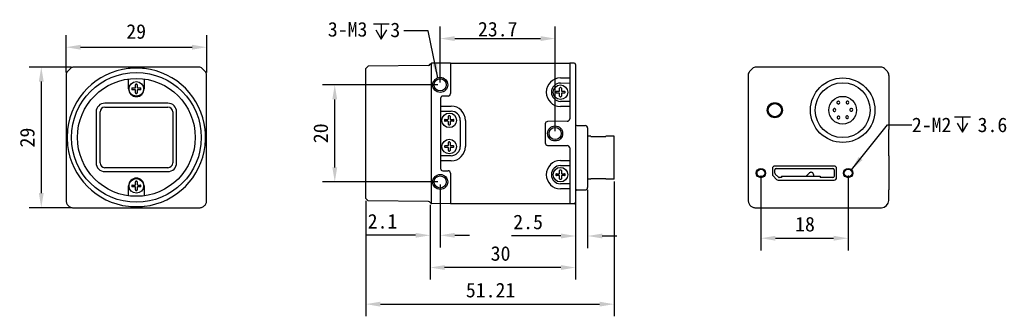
# Model space of a CAD drawing. Header units: millimetres. Extents: x 59 to 262, y 94 to 155.
import ezdxf

# ---------------------------------------------------------------- set-up
doc = ezdxf.new("R2010")
doc.units = ezdxf.units.MM
doc.header["$LTSCALE"] = 16.335
doc.header["$PDMODE"] = 3
doc.header["$PDSIZE"] = 8
doc.layers.get('0').update_dxf_attribs({"linetype": 'CONTINUOUS'})
doc.layers.get('Defpoints').update_dxf_attribs({"linetype": 'CONTINUOUS'})
for name, color, linetype in [('00_COMPONENTS', 7, 'CONTINUOUS'), ('50_ALL_DETAILS', 7, 'CONTINUOUS'), ('51__DRAFT_DIMS', 7, 'CONTINUOUS')]:
    doc.layers.add(name, color=color, linetype=linetype)
doc.styles.get("Standard").update_dxf_attribs({"font": 'simfang.ttf'})
doc.dimstyles.new('DIMSTYLE_1', dxfattribs={"dimtxt": 3, "dimasz": 3, "dimexe": 2.5, "dimexo": 0.5, "dimgap": 0.75, "dimtad": 1, "dimdec": 1, "dimdsep": 46, "dimtxsty": 'STANDARD', "dimblk": '_FILLED', "dimblk1": '_FILLED', "dimblk2": '_FILLED', "dimcen": 0.09, "dimclrt": 3, "dimazin": 2, "dimtp": 0.2, "dimtm": 0.2, "dimtfac": 1, "dimtdec": 1, "dimtofl": 0, "dimtmove": 0, "dimatfit": 3, "dimldrblk": '_FILLED', "dimfxl": 1, "dimtolj": 1, "dimarcsym": 0})
doc.dimstyles.new('DIMSTYLE_2', dxfattribs={"dimtxt": 3, "dimasz": 3, "dimexe": 2.5, "dimexo": 0.5, "dimgap": 0.4, "dimtad": 1, "dimdsep": 46, "dimtxsty": 'STANDARD', "dimblk": '_FILLED', "dimblk1": '_FILLED', "dimblk2": '_FILLED', "dimcen": 0.09, "dimclrd": 4, "dimclre": 4, "dimclrt": 3, "dimazin": 2, "dimtp": 0.2, "dimtm": 0.2, "dimtfac": 1, "dimtofl": 0, "dimtmove": 0, "dimatfit": 3, "dimldrblk": '_FILLED', "dimfxl": 1, "dimtolj": 1, "dimarcsym": 0})
doc.dimstyles.get("Standard").update_dxf_attribs({"dimtxt": 3, "dimasz": 3, "dimexe": 2.5, "dimexo": 0.5, "dimtad": 1, "dimdsep": 46, "dimtxsty": 'STANDARD', "dimblk": '_FILLED', "dimblk1": '_FILLED', "dimblk2": '_FILLED', "dimcen": 0.09, "dimclrt": 3, "dimazin": 2, "dimtol": 1, "dimtp": 0.01, "dimtm": 0.01, "dimtfac": 1, "dimtofl": 0, "dimtmove": 0, "dimatfit": 3, "dimldrblk": '_FILLED', "dimfxl": 1, "dimtolj": 1, "dimarcsym": 0})

# ---------------------------------------------------------------- blocks, each defined once
blk = doc.blocks.new('_FILLED')
at = {"color": 0, "linetype": 'ByBlock'}
blk.add_solid([(0, 0), (-1, 0.167), (-1, -0.167)], dxfattribs=at)
blk = doc.blocks.new('*D1')
at = {"layer": '51__DRAFT_DIMS', "color": 0, "lineweight": -2}
for p, q in [((68.15, 144.53), (68.15, 152.23)), ((97.15, 144.53), (97.15, 152.23)), ((71.15, 149.73), (94.15, 149.73))]:
    blk.add_line(p, q, dxfattribs=at)
at = {"layer": 'Defpoints', "color": 0}
for p in [(97.15, 149.73), (68.15, 144.03), (97.15, 144.03)]:
    blk.add_point(p, dxfattribs=at)
at = {"layer": '51__DRAFT_DIMS', "color": 0, "linetype": 'ByBlock', "lineweight": -2, "xscale": 3, "yscale": 3, "zscale": 3, "rotation": 180}
blk.add_blockref('_FILLED', (68.15, 149.73), dxfattribs=at)
at = {"layer": '51__DRAFT_DIMS', "color": 0, "linetype": 'ByBlock', "lineweight": -2, "xscale": 3, "yscale": 3, "zscale": 3}
blk.add_blockref('_FILLED', (97.15, 149.73), dxfattribs=at)
at = {"layer": '51__DRAFT_DIMS', "color": 3, "insert": (82.61, 154.48), "char_height": 3, "attachment_point": 2, "line_spacing_factor": 0.9}
blk.add_mtext('\\A1;29', dxfattribs=at)
blk = doc.blocks.new('*D2')
at = {"layer": '51__DRAFT_DIMS', "color": 4, "lineweight": -2}
for p, q in [((69.26, 145.65), (60.54, 145.65)), ((63.04, 142.65), (63.04, 119.65)), ((69.15, 116.65), (60.54, 116.65))]:
    blk.add_line(p, q, dxfattribs=at)
at = {"layer": 'Defpoints', "color": 0}
for p in [(69.76, 145.65), (63.04, 116.65), (69.65, 116.65)]:
    blk.add_point(p, dxfattribs=at)
at = {"layer": '51__DRAFT_DIMS', "color": 4, "linetype": 'ByBlock', "lineweight": -2, "xscale": 3, "yscale": 3, "zscale": 3}
for p, rotation in [((63.04, 145.65), 89.99999999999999), ((63.04, 116.65), 270)]:
    blk.add_blockref('_FILLED', p, dxfattribs=dict(at, rotation=rotation))
at = {"layer": '51__DRAFT_DIMS', "color": 3, "insert": (58.64, 131.11), "char_height": 3, "attachment_point": 2, "rotation": 90, "line_spacing_factor": 0.9}
blk.add_mtext('\\A1;29', dxfattribs=at)
blk = doc.blocks.new('*D3')
at = {"layer": '51__DRAFT_DIMS', "color": 4, "lineweight": -2}
for p, q in [((173.23, 118.47), (173.23, 101.82)), ((143.23, 117.26), (143.23, 101.82)), ((170.23, 104.32), (146.23, 104.32))]:
    blk.add_line(p, q, dxfattribs=at)
at = {"layer": 'Defpoints', "color": 0}
for p in [(173.23, 118.97), (143.23, 117.76), (143.23, 104.32)]:
    blk.add_point(p, dxfattribs=at)
at = {"layer": '51__DRAFT_DIMS', "color": 4, "linetype": 'ByBlock', "lineweight": -2, "xscale": 3, "yscale": 3, "zscale": 3, "rotation": 180}
blk.add_blockref('_FILLED', (143.23, 104.32), dxfattribs=at)
at = {"layer": '51__DRAFT_DIMS', "color": 4, "linetype": 'ByBlock', "lineweight": -2, "xscale": 3, "yscale": 3, "zscale": 3}
blk.add_blockref('_FILLED', (173.23, 104.32), dxfattribs=at)
at = {"layer": '51__DRAFT_DIMS', "color": 3, "insert": (157.77, 108.72), "char_height": 3, "attachment_point": 2, "line_spacing_factor": 0.9}
blk.add_mtext('\\A1;30', dxfattribs=at)
blk = doc.blocks.new('*D5')
at = {"layer": '51__DRAFT_DIMS', "color": 4, "lineweight": -2}
for p, q in [((144.83, 141.96), (121.07, 141.96)), ((123.57, 124.96), (123.57, 138.96)), ((144.83, 121.96), (121.07, 121.96))]:
    blk.add_line(p, q, dxfattribs=at)
at = {"layer": 'Defpoints', "color": 0}
for p in [(123.57, 141.96), (145.33, 141.96), (145.33, 121.96)]:
    blk.add_point(p, dxfattribs=at)
at = {"layer": '51__DRAFT_DIMS', "color": 4, "linetype": 'ByBlock', "lineweight": -2, "xscale": 3, "yscale": 3, "zscale": 3}
for p, rotation in [((123.57, 141.96), 90), ((123.57, 121.96), 270)]:
    blk.add_blockref('_FILLED', p, dxfattribs=dict(at, rotation=rotation))
at = {"layer": '51__DRAFT_DIMS', "color": 3, "insert": (119.17, 131.99), "char_height": 3, "attachment_point": 2, "rotation": 90, "line_spacing_factor": 0.9}
blk.add_mtext('\\A1;20', dxfattribs=at)
blk = doc.blocks.new('*D6')
at = {"layer": '51__DRAFT_DIMS', "color": 4, "lineweight": -2}
for p, q in [((145.33, 121.46), (145.33, 108.46)), ((143.23, 117.26), (143.23, 108.46)), ((140.23, 110.96), (130.16, 110.96)), ((148.33, 110.96), (151.33, 110.96))]:
    blk.add_line(p, q, dxfattribs=at)
at = {"layer": 'Defpoints', "color": 0}
for p in [(145.33, 121.96), (143.23, 117.76), (145.33, 110.96)]:
    blk.add_point(p, dxfattribs=at)
at = {"layer": '51__DRAFT_DIMS', "color": 4, "linetype": 'ByBlock', "lineweight": -2, "xscale": 3, "yscale": 3, "zscale": 3}
blk.add_blockref('_FILLED', (143.23, 110.96), dxfattribs=at)
at = {"layer": '51__DRAFT_DIMS', "color": 4, "linetype": 'ByBlock', "lineweight": -2, "xscale": 3, "yscale": 3, "zscale": 3, "rotation": 180}
blk.add_blockref('_FILLED', (145.33, 110.96), dxfattribs=at)
at = {"layer": '51__DRAFT_DIMS', "color": 3, "insert": (136.48, 115.36), "char_height": 3, "attachment_point": 3, "line_spacing_factor": 0.9}
blk.add_mtext('\\A1;2.1', dxfattribs=at)
blk = doc.blocks.new('*D7')
at = {"layer": '51__DRAFT_DIMS', "color": 4, "lineweight": -2}
for p, q in [((211.46, 123.29), (211.46, 107.86)), ((229.46, 123.29), (229.46, 107.86)), ((214.46, 110.36), (226.46, 110.36))]:
    blk.add_line(p, q, dxfattribs=at)
at = {"layer": 'Defpoints', "color": 0}
for p in [(211.46, 123.79), (229.46, 123.79), (229.46, 110.36)]:
    blk.add_point(p, dxfattribs=at)
at = {"layer": '51__DRAFT_DIMS', "color": 4, "linetype": 'ByBlock', "lineweight": -2, "xscale": 3, "yscale": 3, "zscale": 3, "rotation": 180}
blk.add_blockref('_FILLED', (211.46, 110.36), dxfattribs=at)
at = {"layer": '51__DRAFT_DIMS', "color": 4, "linetype": 'ByBlock', "lineweight": -2, "xscale": 3, "yscale": 3, "zscale": 3}
blk.add_blockref('_FILLED', (229.46, 110.36), dxfattribs=at)
at = {"layer": '51__DRAFT_DIMS', "color": 3, "insert": (220.56, 114.76), "char_height": 3, "attachment_point": 2, "line_spacing_factor": 0.9}
blk.add_mtext('\\A1;18', dxfattribs=at)
blk = doc.blocks.new('*D8')
at = {"layer": '51__DRAFT_DIMS', "color": 4, "lineweight": -2}
for p, q in [((181.18, 122.03), (181.18, 94.27)), ((129.97, 118.08), (129.97, 94.27)), ((132.97, 96.77), (178.18, 96.77))]:
    blk.add_line(p, q, dxfattribs=at)
at = {"layer": 'Defpoints', "color": 0}
for p in [(181.18, 122.53), (129.97, 118.58), (181.18, 96.77)]:
    blk.add_point(p, dxfattribs=at)
at = {"layer": '51__DRAFT_DIMS', "color": 4, "linetype": 'ByBlock', "lineweight": -2, "xscale": 3, "yscale": 3, "zscale": 3, "rotation": 180}
blk.add_blockref('_FILLED', (129.97, 96.77), dxfattribs=at)
at = {"layer": '51__DRAFT_DIMS', "color": 4, "linetype": 'ByBlock', "lineweight": -2, "xscale": 3, "yscale": 3, "zscale": 3}
blk.add_blockref('_FILLED', (181.18, 96.77), dxfattribs=at)
at = {"layer": '51__DRAFT_DIMS', "color": 3, "insert": (155.71, 101.17), "char_height": 3, "attachment_point": 2, "line_spacing_factor": 0.9}
blk.add_mtext('\\A1;51.21', dxfattribs=at)
blk = doc.blocks.new('*D9')
at = {"layer": '51__DRAFT_DIMS', "color": 4, "lineweight": -2}
for p, q in [((175.73, 120.33), (175.73, 108.32)), ((173.23, 117.27), (173.23, 108.32)), ((170.23, 110.82), (159.99, 110.82)), ((178.73, 110.82), (181.73, 110.82))]:
    blk.add_line(p, q, dxfattribs=at)
at = {"layer": 'Defpoints', "color": 0}
for p in [(175.73, 120.83), (173.23, 117.77), (175.73, 110.82)]:
    blk.add_point(p, dxfattribs=at)
at = {"layer": '51__DRAFT_DIMS', "color": 4, "linetype": 'ByBlock', "lineweight": -2, "xscale": 3, "yscale": 3, "zscale": 3}
blk.add_blockref('_FILLED', (173.23, 110.82), dxfattribs=at)
at = {"layer": '51__DRAFT_DIMS', "color": 4, "linetype": 'ByBlock', "lineweight": -2, "xscale": 3, "yscale": 3, "zscale": 3, "rotation": 180}
blk.add_blockref('_FILLED', (175.73, 110.82), dxfattribs=at)
at = {"layer": '51__DRAFT_DIMS', "color": 3, "insert": (160.39, 115.22), "char_height": 3, "attachment_point": 1, "line_spacing_factor": 0.9}
blk.add_mtext('\\A1;2.5', dxfattribs=at)
blk = doc.blocks.new('*D11')
at = {"color": 4, "lineweight": -2}
for p, q in [((145.33, 142.46), (145.33, 154.01)), ((169.03, 132.46), (169.03, 154.01)), ((148.33, 151.51), (166.03, 151.51))]:
    blk.add_line(p, q, dxfattribs=at)
at = {"layer": 'Defpoints', "color": 0}
for p in [(169.03, 151.51), (145.33, 141.96), (169.03, 131.96)]:
    blk.add_point(p, dxfattribs=at)
at = {"color": 4, "linetype": 'ByBlock', "lineweight": -2, "xscale": 3, "yscale": 3, "zscale": 3, "rotation": 180}
blk.add_blockref('_FILLED', (145.33, 151.51), dxfattribs=at)
at = {"color": 4, "linetype": 'ByBlock', "lineweight": -2, "xscale": 3, "yscale": 3, "zscale": 3}
blk.add_blockref('_FILLED', (169.03, 151.51), dxfattribs=at)
at = {"color": 3, "insert": (157.18, 153.43), "char_height": 3, "attachment_point": 5}
blk.add_mtext('\\A1;23.7', dxfattribs=at)

msp = doc.modelspace()

# ---------------------------------------------------------------- linework, layer by layer
at = {"color": 0}
msp.add_line((209.75, 145.347), (209.743, 145.355), dxfattribs=at)
at = {"layer": '00_COMPONENTS', "color": 7}
for p, q in [((143.222, 146.208), (143.518, 146.457)), ((143.523, 144.957), (143.526, 146.457)), ((147.426, 146.423), (143.526, 146.457)), ((147.426, 146.46), (172.026, 146.46)), ((147.426, 146.46), (147.426, 140.16)), ((172.928, 146.452), (172.026, 146.46)), ((172.026, 146.46), (172.026, 134.956)), ((69.059, 145.352), (68.445, 144.738)), ((80.984, 145.645), (69.766, 145.645)), ((84.316, 145.645), (80.984, 145.645)), ((95.533, 145.645), (84.316, 145.645)), ((96.854, 144.738), (96.24, 145.352)), ((129.966, 145.344), (130.465, 145.849)), ((129.966, 118.576), (129.966, 145.344)), ((142.928, 145.957), (130.465, 145.849)), ((143.523, 133.604), (143.523, 144.957)), ((173.226, 146.152), (173.226, 117.768)), ((236.221, 145.648), (210.45, 145.648)), ((236.928, 145.355), (237.543, 144.74)), ((68.152, 144.031), (68.152, 132.814)), ((81.05, 141.148), (81.05, 143.192)), ((84.25, 143.192), (84.25, 141.148)), ((97.147, 132.814), (97.147, 144.031)), ((170.126, 142.349), (172.023, 142.359)), ((208.843, 144.026), (208.843, 118.148)), ((237.835, 143.933), (237.835, 144.033)), ((237.835, 143.933), (237.835, 132.756)), ((81.803, 141.328), (82.37, 141.328)), ((82.37, 140.968), (81.803, 140.968)), ((82.47, 141.428), (82.47, 141.994)), ((82.47, 140.301), (82.47, 140.868)), ((82.83, 141.994), (82.83, 141.428)), ((82.83, 140.868), (82.83, 140.301)), ((82.93, 141.328), (83.496, 141.328)), ((83.496, 140.968), (82.93, 140.968)), ((169.279, 140.64), (169.846, 140.64)), ((169.846, 140.28), (169.279, 140.28)), ((169.946, 140.74), (169.946, 141.306)), ((169.946, 139.614), (169.946, 140.18)), ((170.306, 141.306), (170.306, 140.74)), ((170.306, 140.18), (170.306, 139.614)), ((170.406, 140.64), (170.972, 140.64)), ((170.972, 140.28), (170.406, 140.28)), ((89.15, 138.198), (76.15, 138.198)), ((145.376, 139.16), (145.376, 124.76)), ((146.926, 139.66), (145.876, 139.66)), ((172.026, 138.561), (170.126, 138.571)), ((227.365, 138.59), (227.369, 138.591)), ((227.502, 138.591), (227.506, 138.59)), ((229.224, 138.623), (229.228, 138.624)), ((229.361, 138.624), (229.365, 138.623)), ((74.35, 136.398), (74.35, 125.898)), ((75.15, 125.898), (75.15, 136.398)), ((76.15, 137.398), (89.15, 137.398)), ((90.15, 136.398), (90.15, 125.898)), ((90.95, 125.898), (90.95, 136.398)), ((145.426, 136.56), (147.576, 136.549)), ((226.549, 137.067), (226.553, 137.068)), ((226.686, 137.068), (226.69, 137.067)), ((226.688, 136.504), (226.686, 136.504)), ((226.69, 136.505), (226.688, 136.504)), ((227.504, 138.027), (227.502, 138.027)), ((227.506, 138.027), (227.504, 138.027)), ((229.364, 138.06), (229.361, 138.06)), ((229.365, 138.061), (229.364, 138.06)), ((230.032, 137.119), (230.036, 137.12)), ((230.169, 137.12), (230.173, 137.119)), ((230.172, 136.556), (230.169, 136.556)), ((230.173, 136.557), (230.172, 136.556)), ((146.329, 134.84), (146.896, 134.84)), ((146.896, 134.48), (146.329, 134.48)), ((146.996, 134.94), (146.996, 135.506)), ((146.996, 133.814), (146.996, 134.38)), ((147.356, 135.506), (147.356, 134.94)), ((147.356, 134.38), (147.356, 133.814)), ((147.456, 134.84), (148.022, 134.84)), ((148.022, 134.48), (147.456, 134.48)), ((149.455, 134.66), (149.455, 129.26)), ((171.53, 134.456), (167.471, 134.42)), ((227.401, 135.526), (227.405, 135.527)), ((227.538, 135.527), (227.542, 135.526)), ((227.541, 134.963), (227.538, 134.963)), ((227.542, 134.963), (227.541, 134.963)), ((229.195, 135.585), (229.198, 135.586)), ((229.332, 135.586), (229.336, 135.585)), ((229.334, 135.022), (229.332, 135.022)), ((229.336, 135.023), (229.334, 135.022)), ((68.152, 132.814), (68.152, 131.148)), ((97.147, 131.148), (97.147, 132.814)), ((166.976, 133.92), (166.976, 130)), ((173.523, 133.607), (175.23, 133.592)), ((175.726, 133.092), (175.726, 120.827)), ((237.835, 127.339), (237.835, 132.756)), ((68.152, 131.148), (68.152, 129.482)), ((97.147, 129.482), (97.147, 131.148)), ((143.523, 118.963), (143.523, 130.316)), ((146.996, 129.54), (146.996, 130.106)), ((147.356, 130.106), (147.356, 129.54)), ((176.376, 131.385), (175.726, 131.385)), ((176.376, 131.321), (176.376, 131.385)), ((176.376, 131.321), (179.476, 131.321)), ((179.476, 131.385), (179.476, 131.321)), ((181.176, 131.385), (179.476, 131.385)), ((181.176, 122.535), (181.176, 131.385)), ((68.152, 129.482), (68.152, 118.148)), ((97.147, 118.148), (97.147, 129.482)), ((146.329, 129.44), (146.896, 129.44)), ((146.896, 129.08), (146.329, 129.08)), ((146.996, 128.414), (146.996, 128.98)), ((147.356, 128.98), (147.356, 128.414)), ((147.456, 129.44), (148.022, 129.44)), ((148.022, 129.08), (147.456, 129.08)), ((167.471, 129.5), (171.53, 129.464)), ((172.026, 128.964), (172.026, 117.46)), ((147.576, 127.371), (145.428, 127.36)), ((237.835, 127.339), (237.835, 120.348)), ((89.15, 124.898), (76.15, 124.898)), ((76.15, 124.098), (89.15, 124.098)), ((145.876, 124.26), (146.926, 124.26)), ((169.946, 123.74), (169.946, 124.306)), ((170.126, 125.349), (172.023, 125.359)), ((170.306, 124.306), (170.306, 123.74)), ((213.835, 124.728), (213.835, 123.555)), ((226.585, 125.228), (214.335, 125.228)), ((214.355, 123.738), (214.355, 124.468)), ((214.605, 124.718), (226.305, 124.718)), ((215.885, 124.728), (215.885, 124.718)), ((216.78, 124.728), (216.78, 124.721)), ((218.78, 124.721), (218.78, 124.728)), ((221.77, 123.958), (221.83, 123.958)), ((223.48, 124.728), (223.48, 124.721)), ((226.555, 124.468), (226.555, 123.108)), ((227.085, 122.848), (227.085, 124.728)), ((82.47, 121.428), (82.47, 121.994)), ((82.83, 121.994), (82.83, 121.428)), ((147.426, 123.76), (147.426, 117.46)), ((169.279, 123.64), (169.846, 123.64)), ((169.846, 123.28), (169.279, 123.28)), ((169.946, 122.614), (169.946, 123.18)), ((170.306, 123.18), (170.306, 122.614)), ((170.406, 123.64), (170.972, 123.64)), ((170.972, 123.28), (170.406, 123.28)), ((176.376, 122.535), (175.726, 122.535)), ((176.376, 122.535), (176.376, 122.599)), ((179.476, 122.599), (176.376, 122.599)), ((179.476, 122.599), (179.476, 122.535)), ((181.176, 122.535), (179.476, 122.535)), ((213.982, 123.201), (214.689, 122.494)), ((214.429, 123.561), (215.059, 122.931)), ((215.042, 122.348), (226.585, 122.348)), ((215.71, 122.858), (215.235, 122.858)), ((215.71, 123.154), (215.71, 122.848)), ((215.71, 123.154), (223.71, 123.154)), ((220.78, 123.154), (221.452, 123.826)), ((222.28, 123.508), (222.28, 123.154)), ((223.71, 123.154), (223.71, 122.848)), ((226.305, 122.858), (223.71, 122.858)), ((81.05, 119.103), (81.05, 121.148)), ((81.803, 121.328), (82.37, 121.328)), ((82.37, 120.968), (81.803, 120.968)), ((82.47, 120.301), (82.47, 120.868)), ((82.83, 120.868), (82.83, 120.301)), ((82.93, 121.328), (83.496, 121.328)), ((83.496, 120.968), (82.93, 120.968)), ((84.25, 121.148), (84.25, 119.103)), ((172.026, 121.561), (170.126, 121.571)), ((173.523, 120.312), (175.23, 120.327)), ((237.835, 118.148), (237.835, 120.348)), ((81.033, 119.122), (81.05, 119.103)), ((129.966, 118.576), (130.465, 118.071)), ((142.928, 117.962), (130.465, 118.071)), ((143.526, 117.463), (143.523, 118.963)), ((69.652, 116.648), (95.647, 116.648)), ((143.222, 117.711), (143.518, 117.462)), ((147.426, 117.497), (143.526, 117.463)), ((172.026, 117.46), (147.426, 117.46)), ((172.928, 117.468), (172.026, 117.46)), ((210.335, 116.648), (236.335, 116.648))]:
    msp.add_line(p, q, dxfattribs=at)
at = {"layer": '00_COMPONENTS', "color": 0}
msp.add_line((209.75, 145.347), (209.136, 144.733), dxfattribs=at)
at = {"layer": '00_COMPONENTS', "color": 4}
for p, q in [((170.126, 143.399), (172.026, 143.399)), ((145.426, 137.599), (147.576, 137.599)), ((172.026, 137.521), (170.126, 137.521)), ((150.515, 134.66), (150.515, 129.26)), ((147.576, 126.321), (145.426, 126.321)), ((170.126, 126.399), (172.026, 126.399)), ((172.026, 120.521), (170.126, 120.521))]:
    msp.add_line(p, q, dxfattribs=at)
at = {"layer": '00_COMPONENTS', "color": 7}
for centre, radius in [((82.65, 131.148), 13.384), ((82.65, 131.148), 12.15), ((82.65, 141.148), 1.5), ((145.326, 141.96), 1.55), ((145.326, 141.96), 1.25), ((228.335, 136.748), 6.647), ((228.335, 136.748), 5.657), ((170.126, 140.46), 1.5), ((214.335, 136.748), 1.55), ((214.335, 136.748), 1.357), ((228.335, 136.748), 2.85), ((147.176, 134.66), 1.5), ((169.026, 131.96), 1.55), ((169.026, 131.96), 1.25), ((147.176, 129.26), 1.5), ((170.126, 123.46), 1.5), ((211.46, 123.788), 0.95), ((211.46, 123.788), 0.8), ((229.46, 123.788), 0.95), ((229.46, 123.788), 0.8), ((82.65, 121.148), 1.5), ((145.326, 121.96), 1.55), ((145.326, 121.96), 1.25)]:
    msp.add_circle(centre, radius, dxfattribs=at)
for centre, radius, start, end in [((172.926, 146.152), 0.3, 0, 89.5), ((142.926, 146.257), 0.3, 270.5, 350.62393), ((82.65, 141.148), 1.6, 180, 0), ((82.65, 141.148), 0.95, 174.59946, 185.40054), ((81.803, 141.228), 0.1, 90, 174.59946), ((81.803, 141.068), 0.1, 185.40054, 270), ((82.37, 141.428), 0.1, 270, 0), ((82.37, 140.868), 0.1, 0, 90), ((82.57, 141.994), 0.1, 95.40054, 180), ((82.57, 140.301), 0.1, 180, 264.59946), ((82.65, 141.148), 0.95, 84.59946, 95.40054), ((82.65, 141.148), 0.95, 264.59946, 275.40054), ((82.73, 141.994), 0.1, 0, 84.59946), ((82.73, 140.301), 0.1, 275.40054, 0), ((82.93, 141.428), 0.1, 180, 270), ((82.93, 140.868), 0.1, 90, 180), ((83.496, 141.228), 0.1, 5.40054, 90), ((83.496, 141.068), 0.1, 270, 354.59946), ((82.65, 141.148), 0.95, 354.59946, 5.40054), ((146.926, 140.16), 0.5, 270, 0), ((170.126, 140.46), 0.95, 174.59946, 185.40054), ((169.279, 140.54), 0.1, 90, 174.59946), ((169.279, 140.38), 0.1, 185.40054, 270), ((169.846, 140.74), 0.1, 270, 0), ((169.846, 140.18), 0.1, 0, 90), ((170.046, 141.306), 0.1, 95.40054, 180), ((170.126, 140.46), 0.95, 84.59946, 95.40054), ((170.206, 141.306), 0.1, 0, 84.59946), ((170.406, 140.74), 0.1, 180, 270), ((170.406, 140.18), 0.1, 90, 180), ((170.972, 140.54), 0.1, 5.40054, 90), ((170.972, 140.38), 0.1, 270, 354.59946), ((170.126, 140.46), 0.95, 354.59946, 5.40054), ((76.15, 136.398), 1.8, 90.00001, 179.99999), ((89.15, 136.398), 1.8, 0.00001, 89.99999), ((145.876, 139.16), 0.5, 90, 180), ((170.046, 139.614), 0.1, 180, 264.59946), ((170.126, 140.46), 0.95, 264.59946, 275.40054), ((170.206, 139.614), 0.1, 275.40054, 0), ((227.437, 138.308), 0.291, 104.22828, 287.00632), ((227.434, 138.322), 0.277, 75.95453, 104.41752), ((227.375, 138.547), 0.0444, 94.88056, 98.71933), ((227.495, 138.547), 0.0442, 81.28179, 85.13037), ((227.435, 138.309), 0.29, 284.04818, 75.95182), ((229.296, 138.341), 0.291, 104.22828, 287.00632), ((229.293, 138.355), 0.277, 75.95453, 104.41752), ((229.235, 138.58), 0.0444, 94.88056, 98.71933), ((229.355, 138.58), 0.0442, 81.28179, 85.13037), ((229.295, 138.342), 0.29, 284.04818, 75.95182), ((76.15, 136.398), 1, 90, 180), ((89.15, 136.398), 1, 0, 90), ((226.621, 136.785), 0.291, 104.22828, 287.00632), ((226.618, 136.799), 0.277, 75.95453, 104.41752), ((226.56, 137.024), 0.0444, 94.88056, 98.71933), ((226.559, 136.548), 0.044, 261.28009, 265.14613), ((226.68, 137.024), 0.0442, 81.28179, 85.13037), ((226.62, 136.786), 0.29, 284.04818, 75.95182), ((227.375, 138.07), 0.044, 261.28009, 265.14613), ((229.235, 138.103), 0.044, 261.28009, 265.14613), ((230.104, 136.837), 0.291, 104.22828, 287.00632), ((230.101, 136.851), 0.277, 75.95453, 104.41752), ((230.043, 137.076), 0.0444, 94.88056, 98.71933), ((230.043, 136.599), 0.044, 261.28009, 265.14613), ((230.163, 137.076), 0.0442, 81.28179, 85.13037), ((230.103, 136.838), 0.29, 284.04818, 75.95182), ((147.176, 134.66), 0.95, 174.59946, 185.40054), ((146.329, 134.74), 0.1, 90, 174.59946), ((146.329, 134.58), 0.1, 185.40054, 270), ((146.896, 134.94), 0.1, 270, 0), ((146.896, 134.38), 0.1, 0, 90), ((147.096, 135.506), 0.1, 95.40054, 180), ((147.176, 134.66), 0.95, 84.59946, 95.40054), ((147.256, 135.506), 0.1, 0, 84.59946), ((147.456, 134.94), 0.1, 180, 270), ((147.456, 134.38), 0.1, 90, 180), ((148.022, 134.74), 0.1, 5.40054, 90), ((148.022, 134.58), 0.1, 270, 354.59946), ((147.176, 134.66), 0.95, 354.59946, 5.40054), ((167.476, 133.92), 0.5, 90.5, 180), ((171.526, 134.956), 0.5, 270.5, 0), ((227.473, 135.244), 0.291, 104.22828, 287.00632), ((227.47, 135.258), 0.277, 75.95453, 104.41752), ((227.412, 135.483), 0.0444, 94.88056, 98.71933), ((227.412, 135.006), 0.044, 261.28009, 265.14613), ((227.532, 135.483), 0.0442, 81.28179, 85.13037), ((227.472, 135.245), 0.29, 284.04818, 75.95182), ((229.267, 135.303), 0.291, 104.22828, 287.00632), ((229.264, 135.317), 0.277, 75.95453, 104.41752), ((229.205, 135.542), 0.0444, 94.88056, 98.71933), ((229.205, 135.065), 0.044, 261.28009, 265.14613), ((229.325, 135.542), 0.0442, 81.28179, 85.13037), ((229.265, 135.304), 0.29, 284.04818, 75.95182), ((147.096, 133.814), 0.1, 180, 264.59946), ((147.176, 134.66), 0.95, 264.59946, 275.40054), ((147.256, 133.814), 0.1, 275.40054, 0), ((173.526, 133.907), 0.3, 180, 269.5), ((175.226, 133.092), 0.5, 0, 89.5), ((147.096, 130.106), 0.1, 95.40054, 180), ((147.176, 129.26), 0.95, 84.59946, 95.40054), ((147.256, 130.106), 0.1, 0, 84.59946), ((167.476, 130), 0.5, 180, 269.5), ((147.176, 129.26), 0.95, 174.59946, 185.40054), ((146.329, 129.34), 0.1, 90, 174.59946), ((146.329, 129.18), 0.1, 185.40054, 270), ((146.896, 129.54), 0.1, 270, 0), ((146.896, 128.98), 0.1, 0, 90), ((147.096, 128.414), 0.1, 180, 264.59946), ((147.176, 129.26), 0.95, 264.59946, 275.40054), ((147.256, 128.414), 0.1, 275.40054, 0), ((147.456, 129.54), 0.1, 180, 270), ((147.456, 128.98), 0.1, 90, 180), ((148.022, 129.34), 0.1, 5.40054, 90), ((148.022, 129.18), 0.1, 270, 354.59946), ((147.176, 129.26), 0.95, 354.59946, 5.40054), ((171.526, 128.964), 0.5, 0, 89.5), ((76.15, 125.898), 1.8, 180.00001, 269.99999), ((76.15, 125.898), 1, 180, 270), ((89.15, 125.898), 1.8, 270.00001, 359.99999), ((89.15, 125.898), 1, 270, 0), ((145.876, 124.76), 0.5, 180, 270), ((146.926, 123.76), 0.5, 0, 90), ((170.046, 124.306), 0.1, 95.40054, 180), ((170.126, 123.46), 0.95, 84.59946, 95.40054), ((170.206, 124.306), 0.1, 0, 84.59946), ((214.605, 124.468), 0.25, 89.99946, 179.99946), ((221.77, 123.508), 0.45, 89.99946, 134.99812), ((221.83, 123.508), 0.45, 359.99955, 89.99946), ((226.305, 124.468), 0.25, 359.99946, 89.99946), ((82.65, 121.148), 1.6, 0, 180), ((82.57, 121.994), 0.1, 95.40054, 180), ((82.65, 121.148), 0.95, 84.59946, 95.40054), ((82.73, 121.994), 0.1, 0, 84.59946), ((170.126, 123.46), 0.95, 174.59946, 185.40054), ((169.279, 123.54), 0.1, 90, 174.59946), ((169.279, 123.38), 0.1, 185.40054, 270), ((169.846, 123.74), 0.1, 270, 0), ((169.846, 123.18), 0.1, 0, 90), ((170.046, 122.614), 0.1, 180, 264.59946), ((170.126, 123.46), 0.95, 264.59946, 275.40054), ((170.206, 122.614), 0.1, 275.40054, 0), ((170.406, 123.74), 0.1, 180, 270), ((170.406, 123.18), 0.1, 90, 180), ((170.972, 123.54), 0.1, 5.40054, 90), ((170.972, 123.38), 0.1, 270, 354.59946), ((170.126, 123.46), 0.95, 354.59946, 5.40054), ((214.605, 123.738), 0.25, 179.99946, 224.99946), ((215.235, 123.108), 0.25, 224.99946, 269.99946), ((226.305, 123.108), 0.25, 269.99946, 359.99946), ((82.65, 121.148), 0.95, 174.59946, 185.40054), ((81.803, 121.228), 0.1, 90, 174.59946), ((81.803, 121.068), 0.1, 185.40054, 270), ((82.37, 121.428), 0.1, 270, 0), ((82.37, 120.868), 0.1, 0, 90), ((82.57, 120.301), 0.1, 180, 264.59946), ((82.65, 121.148), 0.95, 264.59946, 275.40054), ((82.73, 120.301), 0.1, 275.40054, 0), ((82.93, 121.428), 0.1, 180, 270), ((82.93, 120.868), 0.1, 90, 180), ((83.496, 121.228), 0.1, 5.40054, 90), ((83.496, 121.068), 0.1, 270, 354.59946), ((82.65, 121.148), 0.95, 354.59946, 5.40054), ((173.526, 120.013), 0.3, 90.5, 180), ((175.226, 120.827), 0.5, 270.5, 0), ((142.926, 117.663), 0.3, 9.37607, 89.5), ((142.928, 117.76), 0.298, 350.59159, 359.96404), ((172.926, 117.768), 0.3, 270.5, 0)]:
    msp.add_arc(centre, radius, start, end, dxfattribs=at)
at = {"layer": '00_COMPONENTS', "color": 4}
for centre, radius, start, end in [((82.65, 131.148), 14.297, 96.69146, 173.30854), ((82.65, 131.148), 14.297, 6.69146, 83.30854), ((170.126, 140.46), 2.939, 90, 270), ((147.576, 134.66), 2.939, 0, 90), ((82.65, 131.148), 14.297, 186.69146, 263.3988), ((82.65, 131.148), 14.297, 276.6012, 353.30854), ((147.576, 129.26), 2.939, 270, 0), ((170.126, 123.46), 2.939, 90, 270)]:
    msp.add_arc(centre, radius, start, end, dxfattribs=at)
at = {"layer": '00_COMPONENTS', "color": 7}
for centre, major_axis, ratio, start_param, end_param in [((210.45, 144.648), (0.707, -0.707), 0.9999239, 2.3562326, 3.1415927), ((236.221, 144.648), (0.707, 0.707), 0.9999239, 0, 0.7853601), ((236.835, 144.033), (0.707, 0.707), 0.9999239, -0.7853601, 0), ((170.135, 140.46), (-1.889, 0), 0.9999873, -1.5657578, 1.5657578), ((147.566, 134.66), (-1.889, 0), 0.9999873, -3.1415927, -1.5758348), ((147.566, 129.26), (-1.889, 0), 0.9999873, 1.5758348, 3.1415927), ((170.135, 123.46), (-1.889, 0), 0.9999873, -1.5657578, 1.5657578), ((214.335, 124.728), (-0.354, 0.354), 0.9999239, -0.7853601, 0.7853601), ((226.585, 124.728), (0.354, 0.354), 0.9999239, -0.7853601, 0.7853601), ((214.335, 123.555), (0.462, 0.191), 0.9999554, 2.7489093, 3.534276), ((215.042, 122.848), (0.191, 0.462), 0.9999554, -3.534276, -2.7489093), ((226.585, 122.848), (-0.354, 0.354), 0.9999239, -3.9269527, -2.3562326), ((236.335, 118.148), (1.5, 0), 0.9999619, -1.5707963, 0)]:
    msp.add_ellipse(centre, major_axis=major_axis, ratio=ratio, start_param=start_param, end_param=end_param, dxfattribs=at)
for points, knots in [([(68.445, 144.738), (68.353, 144.646), (68.204, 144.424), (68.152, 144.161), (68.152, 144.031)], [0, 0, 0, 0, 0.5000362, 1, 1, 1, 1]), ([(69.766, 145.645), (69.636, 145.645), (69.374, 145.593), (69.151, 145.444), (69.059, 145.352)], [0, 0, 0, 0, 0.5000392, 1, 1, 1, 1]), ([(84.316, 145.348), (83.759, 145.38), (82.648, 145.412), (81.536, 145.38), (80.984, 145.348)], [0, 0, 0, 0, 0.5017673, 1, 1, 1, 1]), ([(96.24, 145.352), (96.148, 145.444), (95.925, 145.593), (95.663, 145.645), (95.533, 145.645)], [0, 0, 0, 0, 0.5000362, 1, 1, 1, 1]), ([(97.147, 144.031), (97.147, 144.161), (97.095, 144.424), (96.946, 144.646), (96.854, 144.738)], [0, 0, 0, 0, 0.5000392, 1, 1, 1, 1]), ([(68.45, 132.814), (68.442, 132.675), (68.413, 132.12), (68.401, 131.565), (68.401, 131.148)], [0, 0, 0, 0, 0.2496708, 1, 1, 1, 1]), ([(96.898, 131.148), (96.898, 131.287), (96.894, 131.842), (96.874, 132.398), (96.85, 132.814)], [0, 0, 0, 0, 0.2503159, 1, 1, 1, 1]), ([(143.523, 130.316), (143.523, 130.592), (143.518, 131.142), (143.514, 131.964), (143.518, 132.785), (143.523, 133.331), (143.523, 133.604)], [0, 0, 0, 0, 0.251519, 0.5017419, 0.7508606, 1, 1, 1, 1]), ([(68.401, 131.148), (68.401, 131.009), (68.405, 130.453), (68.425, 129.898), (68.45, 129.482)], [0, 0, 0, 0, 0.2503159, 1, 1, 1, 1]), ([(96.85, 129.482), (96.858, 129.62), (96.886, 130.175), (96.898, 130.731), (96.898, 131.148)], [0, 0, 0, 0, 0.2496708, 1, 1, 1, 1]), ([(68.152, 118.148), (68.152, 118.05), (68.172, 117.853), (68.257, 117.57), (68.397, 117.309), (68.585, 117.08), (68.814, 116.892), (69.075, 116.753), (69.358, 116.667), (69.554, 116.648), (69.652, 116.648)], [0, 0, 0, 0, 0.125024, 0.2500815, 0.3750955, 0.5001299, 0.6251629, 0.7501339, 0.8750835, 1, 1, 1, 1]), ([(95.647, 116.648), (95.745, 116.648), (95.942, 116.667), (96.225, 116.753), (96.486, 116.893), (96.715, 117.08), (96.902, 117.309), (97.042, 117.57), (97.128, 117.853), (97.147, 118.05), (97.147, 118.148)], [0, 0, 0, 0, 0.1250305, 0.2500934, 0.3751109, 0.5001466, 0.6251783, 0.7501456, 0.8750899, 1, 1, 1, 1]), ([(208.843, 118.148), (208.843, 118.05), (208.863, 117.853), (208.949, 117.57), (209.088, 117.309), (209.276, 117.08), (209.505, 116.892), (209.766, 116.753), (210.049, 116.667), (210.245, 116.648), (210.343, 116.648)], [0, 0, 0, 0, 0.1249964, 0.250023, 0.3750183, 0.5000281, 0.625024, 0.7499902, 0.8749985, 1, 1, 1, 1]), ([(81.006, 116.945), (81.555, 116.914), (82.651, 116.882), (83.748, 116.914), (84.293, 116.945)], [0, 0, 0, 0, 0.5017445, 1, 1, 1, 1])]:
    msp.add_open_spline(points, degree=3, knots=knots, dxfattribs=at)
at = {"layer": '00_COMPONENTS', "color": 0}
msp.add_open_spline([(209.136, 144.733), (209.044, 144.641), (208.895, 144.418), (208.843, 144.156), (208.843, 144.026)], degree=3, knots=[0, 0, 0, 0, 0.4999916, 1, 1, 1, 1], dxfattribs=at)
at = {"layer": '50_ALL_DETAILS', "color": 3}
for p, q in [((131.545, 154.544), (134.795, 154.544)), ((133.17, 154.544), (133.17, 151.419)), ((251.411, 135.353), (254.661, 135.353)), ((253.036, 135.353), (253.036, 132.228))]:
    msp.add_line(p, q, dxfattribs=at)
for points in [[(132.045, 153.294), (133.17, 151.419), (134.295, 153.294)], [(251.911, 134.103), (253.036, 132.228), (254.161, 134.103)]]:
    msp.add_lwpolyline(points, dxfattribs=at)

# ---------------------------------------------------------------- texts
for s, p in [('3-M3', (122.143, 151.923)), ('3', (135.032, 151.808)), ('2-M2', (242.599, 132.228)), ('3.6', (256.161, 132.228))]:
    msp.add_text(s, height=3, dxfattribs=at).set_placement(p)

# ---------------------------------------------------------------- dimensions: what is measured, and where the dimension line sits
dim = msp.add_linear_dim(base=(169.026, 151.508), p1=(145.326, 141.96), p2=(169.026, 131.96), dimstyle='DIMSTYLE_2')
dim.commit()
dim.dimension.update_dxf_attribs({"geometry": '*D11', "text_midpoint": (157.176, 151.508), "dimtype": 160})
at = {"layer": '51__DRAFT_DIMS', "color": 4}
for base, p1, p2, dimstyle, picture, middle in [((97.147, 149.731), (68.152, 144.031), (97.147, 144.031), 'DIMSTYLE_1', '*D1', (82.611, 149.731)), ((181.176, 96.768), (129.966, 118.576), (181.176, 122.535), 'DIMSTYLE_2', '*D8', (155.705, 96.768)), ((145.326, 110.965), (143.226, 117.76), (145.326, 121.96), 'DIMSTYLE_2', '*D6', (133.518, 110.965)), ((229.46, 110.358), (211.46, 123.788), (229.46, 123.788), 'DIMSTYLE_2', '*D7', (220.557, 110.358)), ((175.726, 110.823), (173.226, 117.768), (175.726, 120.827), 'DIMSTYLE_2', '*D9', (163.433, 110.823))]:
    dim = msp.add_linear_dim(base=base, p1=p1, p2=p2, dimstyle=dimstyle, dxfattribs=at)
    dim.commit()
    dim.dimension.update_dxf_attribs({"geometry": picture, "text_midpoint": middle, "dimtype": 160})
for base, p1, p2, angle, picture, middle in [((63.039, 116.648), (69.764, 145.648), (69.652, 116.648), 270, '*D2', (63.039, 131.11)), ((123.574, 141.96), (145.326, 121.96), (145.326, 141.96), 90, '*D5', (123.574, 131.986)), ((143.226, 104.322), (173.226, 118.968), (143.226, 117.76), 180, '*D3', (157.768, 104.322))]:
    dim = msp.add_linear_dim(base=base, p1=p1, p2=p2, angle=angle, dimstyle='DIMSTYLE_2', dxfattribs=at)
    dim.commit()
    dim.dimension.update_dxf_attribs({"geometry": picture, "text_midpoint": middle, "dimtype": 160})

# ---------------------------------------------------------------- leaders
at = {"layer": '50_ALL_DETAILS', "color": 4}
for points in [[(144.805, 143.418), (142.819, 153.132), (137.819, 153.132)], [(230.132, 124.459), (237.599, 133.728), (242.599, 133.728)]]:
    msp.add_leader(points, dimstyle='STANDARD', override={"dimtad": 0}, dxfattribs=at)

doc.saveas('drawing.dxf')
